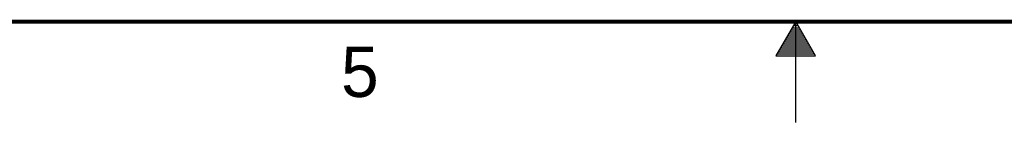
# Model space of a CAD drawing. Header units: inches. Extents: x 0 to 34, y 0 to 22.
# Tile 27 of 68: x 13.2 to 18, y 0 to 0.5. Entities that reach past the tile are written whole.
import ezdxf

# ---------------------------------------------------------------- set-up
doc = ezdxf.new("R2010")
doc.units = ezdxf.units.IN
doc.header["$LTSCALE"] = 1.87
doc.header["$MEASUREMENT"] = 0
doc.layers.get('0').update_dxf_attribs({"linetype": 'CONTINUOUS'})
doc.styles.add('TEXTSTYLE_2', font='txt')

msp = doc.modelspace()

# ---------------------------------------------------------------- linework, layer by layer
at = {"color": 2, "linetype": 'CONTINUOUS'}
for p, q in [((17, 0.5), (16.902, 0.3303)), ((16.9942, 0.49), (17.0058, 0.49)), ((17.098, 0.3303), (17, 0.5)), ((17, 0), (17, 0.5)), ((16.9654, 0.44), (17.0347, 0.44)), ((16.9712, 0.45), (17.0289, 0.45)), ((16.9769, 0.46), (17.0231, 0.46)), ((16.9827, 0.47), (17.0173, 0.47)), ((16.9885, 0.48), (17.0116, 0.48)), ((16.9365, 0.39), (17.0635, 0.39)), ((16.9423, 0.4), (17.0578, 0.4)), ((16.9481, 0.41), (17.052, 0.41)), ((16.9538, 0.42), (17.0462, 0.42)), ((16.9596, 0.43), (17.0404, 0.43)), ((16.9134, 0.35), (17.0866, 0.35)), ((16.9192, 0.36), (17.0808, 0.36)), ((16.925, 0.37), (17.0751, 0.37)), ((16.9307, 0.38), (17.0693, 0.38)), ((16.902, 0.3303), (17.098, 0.3303)), ((16.9076, 0.34), (17.0924, 0.34))]:
    msp.add_line(p, q, dxfattribs=at)
at = {"color": 7, "linetype": 'CONTINUOUS', "const_width": 0.02}
msp.add_lwpolyline([(0.5, 0.5), (33.5, 0.5)], dxfattribs=at)

# ---------------------------------------------------------------- texts
at = {"color": 2, "linetype": 'CONTINUOUS', "insert": (14.754, 0.3762), "char_height": 0.25, "width": 0.25, "attachment_point": 1, "line_spacing_factor": 0.9, "style": 'TEXTSTYLE_2'}
msp.add_mtext('5', dxfattribs=at)

doc.saveas('drawing.dxf')
